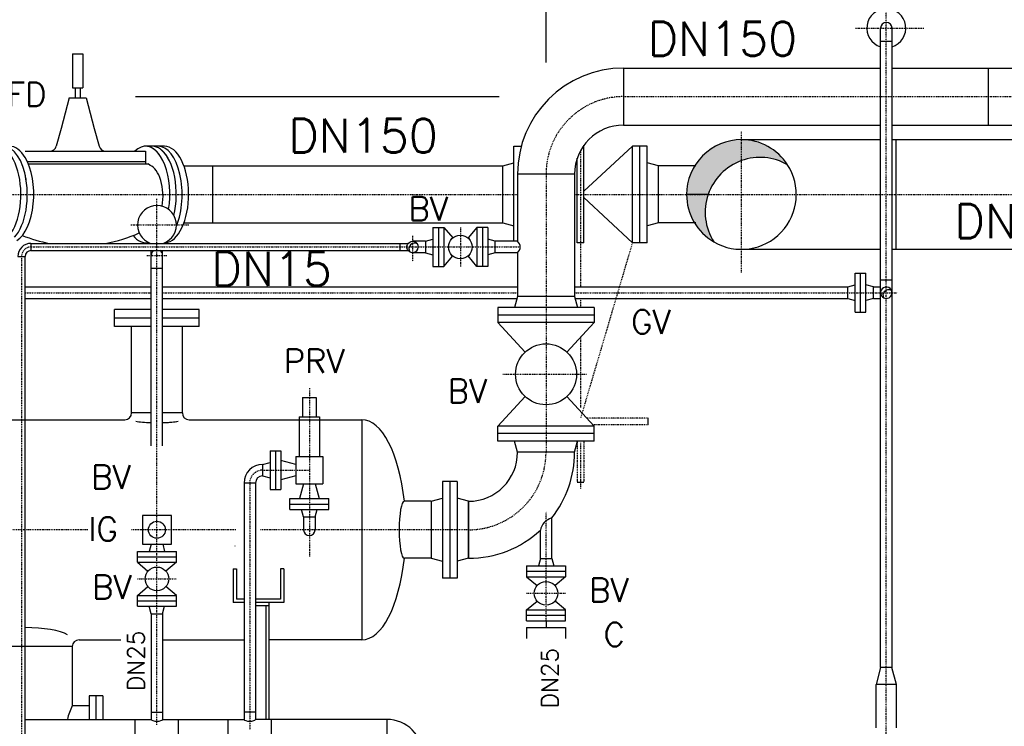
# Model space of a CAD drawing. Header units: millimetres. Extents: x -197187 to 241957296, y -45270 to 70505.
# Tile 113 of 116: x 89280 to 92188, y 10557 to 12643. Entities that reach past the tile are written whole.
import ezdxf

# ---------------------------------------------------------------- set-up
doc = ezdxf.new("R2010")
doc.units = ezdxf.units.MM
doc.header["$LTSCALE"] = 0.5
for name, pattern in [('DASHDOT', [1, 0.5, -0.25, 0, -0.25]), ('DOT', [0.25, 0, -0.25]), ('HIDDEN', [0.375, 0.25, -0.125])]:
    doc.linetypes.add(name, pattern=pattern)
for name, color, linetype in [('2', 7, 'Continuous'), ('21', 7, 'Continuous'), ('41', 7, 'Continuous'), ('42', 7, 'Continuous'), ('BEMAßUNG', 7, 'Continuous'), ('P-MU025ENTL', 7, 'Continuous'), ('P-MU025ENTLÜ', 7, 'Continuous'), ('P-MU050ENTL', 7, 'Continuous'), ('P-MU150AUSL', 7, 'Continuous'), ('P-MU300AUSL', 7, 'Continuous')]:
    doc.layers.add(name, color=color, linetype=linetype)
doc.styles.add('ROMANS', font='ROMANS', dxfattribs={"height": 0.2})

msp = doc.modelspace()

# ---------------------------------------------------------------- hatches: boundary and pattern name
at = {"layer": 'P-MU300AUSL', "linetype": 'Continuous', "ltscale": 10}
h = msp.add_hatch(color=256, dxfattribs=at)
h.paths.add_polyline_path([(91411.77990644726, 12226.78460488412), (91411.77990644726, 12288.84784407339, 0.1989123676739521), (91297.26396274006, 12241.41378715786), (91350.95498551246, 12187.72276438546, -0.1130146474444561)])
h.paths.add_polyline_path([(91350.95498551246, 12187.72276438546), (91297.26396274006, 12241.41378715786, 0.1989123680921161), (91249.82990582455, 12126.89784319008), (91313.46030618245, 12126.89784319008, -0.1116765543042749)])
msp.add_hatch(color=256, dxfattribs=at).paths.add_polyline_path([(91411.77990644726, 12288.84784276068), (91411.77990644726, 12226.78460488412, -0.2215302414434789), (91548.01759188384, 12214.45979446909, 0.2552246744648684)])
h = msp.add_hatch(color=256, dxfattribs=at)
edge = h.paths.add_edge_path()
edge.add_arc((91466.67260644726, 12074.42124319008), 161.9499999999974, 161.093203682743, 212.7294472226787)
edge.add_arc((91411.77990626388, 12126.89784363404), 161.9500004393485, 180.0000001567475, 239.8487386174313, ccw=False)
edge.add_line((91249.82990582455, 12126.89784290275), (91313.46030618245, 12126.89784319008))

# ---------------------------------------------------------------- linework, layer by layer
at = {"linetype": 'Continuous', "ltscale": 10}
msp.add_line((91313.46030618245, 12126.89784319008), (91249.82990582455, 12126.89784290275), dxfattribs=at)
for centre, radius, start, end in [((91411.77990626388, 12126.89784363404), 161.9500004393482, 89.99999993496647, 180.0000001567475), ((91466.67260644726, 12074.42124319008), 161.9499999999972, 109.8128203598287, 161.093203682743), ((91411.77990626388, 12126.89784363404), 161.9500004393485, 180.0000001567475, 239.8487386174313), ((91466.67260644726, 12074.42124319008), 161.9499999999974, 161.093203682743, 212.7294472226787)]:
    msp.add_arc(centre, radius, start, end, dxfattribs=at)
at = {"layer": '2', "linetype": 'Continuous', "ltscale": 10}
msp.add_line((89622.86180644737, 12415.89784319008), (90696.50370944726, 12415.89784319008), dxfattribs=at)
at = {"layer": '21', "linetype": 'Continuous', "ltscale": 10}
for p, q in [((89313.77990644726, 11982.54784319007), (89313.77990644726, 11961.24784319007)), ((89275.12990644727, 11943.89784319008), (89296.42990644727, 11943.89784319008)), ((91809.24100644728, 10552.47584319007), (91809.24100644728, 10680.47584319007)), ((91869.54100644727, 10552.47584319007), (91869.54100644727, 10680.47584319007))]:
    msp.add_line(p, q, dxfattribs=at)
at = {"layer": '21', "linetype": 'DASHDOT', "ltscale": 10}
msp.add_line((89285.77990644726, 11943.89784319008), (89285.77990644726, 10112.37314319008), dxfattribs=at)
at = {"layer": '21', "linetype": 'Continuous', "ltscale": 10}
msp.add_lwpolyline([(90432.69930739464, 11957.11182212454, -1.272591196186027), (90454.75180549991, 11981.31636425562, 0.7857983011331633), (90432.69930773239, 11957.11182174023)], format="xyb", dxfattribs=at)
for centre, radius, start, end in [((89313.77990644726, 11943.89784319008), 38.65, 90, 180), ((90440.77990644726, 11971.89784319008), 16.85, 241.3432805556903, 33.98409166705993), ((89313.77990644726, 11943.89784319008), 17.35, 90, 180)]:
    msp.add_arc(centre, radius, start, end, dxfattribs=at)
at = {"layer": '21', "linetype": 'DASHDOT', "ltscale": 10}
msp.add_arc((89313.77990644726, 11943.89784319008), 28, 90, 180, dxfattribs=at)
at = {"layer": '41', "linetype": 'Continuous', "ltscale": 10}
for p, q in [((91868.77990644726, 11964.94784319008), (91868.77990644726, 12288.84784319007)), ((90500.77990644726, 12029.39784319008), (90500.77990644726, 11914.39784319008)), ((90500.77990644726, 12029.39784319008), (90532.77990644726, 12029.39784319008)), ((90516.77990644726, 12029.39784319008), (90516.77990644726, 11914.39784319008)), ((90532.77990644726, 12029.39784319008), (90532.77990644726, 11914.39784319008)), ((90532.77990644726, 12029.39784319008), (90559.07860644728, 11998.53714319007)), ((90630.77990644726, 12029.39784319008), (90604.48120644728, 11998.53714319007)), ((90662.77990644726, 12029.39784319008), (90630.77990644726, 12029.39784319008)), ((90630.77990644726, 12029.39784319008), (90630.77990644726, 11914.39784319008)), ((90646.77990644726, 12029.39784319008), (90646.77990644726, 11914.39784319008)), ((90662.77990644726, 12029.39784319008), (90662.77990644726, 11914.39784319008)), ((89313.77990644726, 11982.54784319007), (90427.72230644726, 11982.54784319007)), ((89652.16890644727, 11984.40074319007), (89662.32260644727, 11984.40024319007)), ((90402.77990644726, 11982.54784319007), (90402.77990644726, 11961.24784319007)), ((90478.77990644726, 11988.74784319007), (90440.77990644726, 11988.74784319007)), ((90478.77990644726, 11988.74784319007), (90500.77990644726, 11994.64274319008)), ((90478.77990644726, 11988.74784319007), (90478.77990644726, 11955.04784319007)), ((90684.77990644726, 11988.74784319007), (90662.77990644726, 11994.64274319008)), ((90684.77990644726, 11955.04784319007), (90684.77990644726, 11988.74784319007)), ((90750.62990644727, 11988.74784319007), (90684.77990644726, 11988.74784319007)), ((89313.77990644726, 11961.24784319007), (90427.72230644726, 11961.24784319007)), ((90478.77990644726, 11955.04784319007), (90440.77990644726, 11955.04784319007)), ((90478.77990644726, 11955.04784319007), (90500.77990644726, 11949.15294319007)), ((90684.77990644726, 11955.04784319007), (90662.77990644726, 11949.15304319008)), ((90750.62990644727, 11955.04784319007), (90684.77990644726, 11955.04784319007)), ((89296.42990644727, 10186.89784319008), (89296.42990644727, 11943.89784319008)), ((90532.77990644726, 11914.39784319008), (90559.07860644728, 11945.25854319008)), ((90630.77990644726, 11914.39784319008), (90604.48120644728, 11945.25854319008)), ((90500.77990644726, 11914.39784319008), (90532.77990644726, 11914.39784319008)), ((90662.77990644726, 11914.39784319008), (90630.77990644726, 11914.39784319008)), ((89910.77990644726, 11021.89784319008), (89910.77990644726, 10921.89784319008)), ((89910.77990644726, 11021.89784319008), (89920.77990644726, 11021.89784319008)), ((89920.77990644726, 11021.89784319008), (89920.77990644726, 10931.89784319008)), ((90060.77990644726, 11021.89784319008), (90050.77990644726, 11021.89784319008)), ((90050.77990644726, 11021.89784319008), (90050.77990644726, 10931.89784319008)), ((90060.77990644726, 11021.89784319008), (90060.77990644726, 10921.89784319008)), ((89942.92990644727, 10921.89784319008), (89910.77990644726, 10921.89784319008)), ((89942.92990644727, 10931.89784319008), (89920.77990644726, 10931.89784319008)), ((90050.77990644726, 10931.89784319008), (89976.62990644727, 10931.89784319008)), ((90060.77990644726, 10921.89784319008), (89976.62990644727, 10921.89784319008)), ((90015.77990644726, 10911.89784319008), (89976.62990644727, 10911.89784319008)), ((90015.77990644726, 10921.89784319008), (90015.77990644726, 10577.04784319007)), ((91822.54100644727, 10730.47584319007), (91809.24100644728, 10680.47584319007)), ((91856.24100644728, 10730.47584319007), (91822.54100644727, 10730.47584319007)), ((91869.54100644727, 10680.47584319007), (91856.24100644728, 10730.47584319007)), ((91869.54100644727, 10680.47584319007), (91809.24100644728, 10680.47584319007))]:
    msp.add_line(p, q, dxfattribs=at)
at = {"layer": '41', "linetype": 'DASHDOT', "ltscale": 10}
for p, q in [((90581.77990644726, 12029.39784319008), (90581.77990644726, 11914.39784319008)), ((90440.77990644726, 12004.75804319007), (90440.77990644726, 11928.27274319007)), ((89313.77990644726, 11971.89784319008), (90758.41060644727, 11971.89784319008)), ((90936.77990644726, 11820.04784319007), (90936.77990644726, 11792.89784319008)), ((89481.54490644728, 11136.89784319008), (88785.77990644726, 11136.89784319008)), ((89918.84820644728, 11136.89784319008), (89610.06540644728, 11136.89784319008))]:
    msp.add_line(p, q, dxfattribs=at)
at = {"layer": '41', "linetype": 'HIDDEN', "ltscale": 10}
msp.add_line((90007.77990644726, 10911.89784319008), (90007.77990644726, 10577.04784319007), dxfattribs=at)
at = {"layer": '41', "linetype": 'Continuous', "ltscale": 10}
msp.add_circle((90581.77990644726, 11971.89784319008), 35, dxfattribs=at)
for centre, major_axis, ratio, start_param, end_param in [((89685.77990644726, 11461.89784319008), (-75, 9.18454765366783e-15), 0.1169626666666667, 1.792236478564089, 1.902392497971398), ((89685.77990644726, 10577.04784319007), (16.85, 0), 0.3055192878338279, 3.141592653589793, 6.283185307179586), ((89959.77990644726, 10577.04784319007), (-16.85, 2.063461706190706e-15), 0.3055192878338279, 0, 3.141592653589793)]:
    msp.add_ellipse(centre, major_axis=major_axis, ratio=ratio, start_param=start_param, end_param=end_param, dxfattribs=at)
at = {"layer": 'BEMAßUNG', "linetype": 'Continuous', "ltscale": 10}
msp.add_line((90834.77990644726, 12516.89784319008), (90834.77990644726, 12878.14784319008), dxfattribs=at)
at = {"layer": 'P-MU025ENTL', "linetype": 'DASHDOT', "ltscale": 10}
for p, q in [((90135.77990644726, 11555.30974319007), (90135.77990644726, 11461.89784319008)), ((90135.77990644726, 11555.30974319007), (90135.77990644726, 11057.15804319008)), ((89997.77990644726, 11312.89784319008), (90135.77990644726, 11312.89784319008)), ((89959.77990644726, 11274.89784319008), (89959.77990644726, 10546.89784319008)), ((90834.77990644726, 10868.30494319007), (90834.77990644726, 11189.78884319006)), ((90777.27990644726, 10949.30494319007), (90892.27990644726, 10949.30494319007))]:
    msp.add_line(p, q, dxfattribs=at)
at = {"layer": 'P-MU025ENTL', "linetype": 'Continuous', "ltscale": 10}
for p, q in [((90115.77990644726, 11527.89784319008), (90155.77990644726, 11527.89784319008)), ((90115.77990644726, 11527.89784319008), (90115.77990644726, 11469.89784319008)), ((90115.77990644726, 11527.89784319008), (90155.77990644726, 11527.89784319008)), ((90115.77990644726, 11527.89784319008), (90115.77990644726, 11469.89784319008)), ((90155.77990644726, 11527.89784319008), (90155.77990644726, 11469.89784319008)), ((90155.77990644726, 11527.89784319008), (90155.77990644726, 11469.89784319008)), ((90105.77990644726, 11469.89784319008), (90165.77990644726, 11469.89784319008)), ((90105.77990644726, 11469.89784319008), (90105.77990644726, 11461.89784319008)), ((90105.77990644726, 11469.89784319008), (90165.77990644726, 11469.89784319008)), ((90105.77990644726, 11469.89784319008), (90105.77990644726, 11352.89784319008)), ((90165.77990644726, 11469.89784319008), (90165.77990644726, 11461.89784319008)), ((90165.77990644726, 11469.89784319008), (90165.77990644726, 11352.89784319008)), ((90019.77990644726, 11370.39784319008), (90019.77990644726, 11255.39784319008)), ((90019.77990644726, 11370.39784319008), (90051.77990644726, 11370.39784319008)), ((90035.77990644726, 11370.39784319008), (90035.77990644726, 11255.39784319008)), ((90051.77990644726, 11370.39784319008), (90051.77990644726, 11255.39784319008)), ((90095.77990644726, 11329.74784319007), (90051.77990644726, 11341.53764319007)), ((90095.77990644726, 11352.89784319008), (90175.77990644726, 11352.89784319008)), ((90095.77990644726, 11352.89784319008), (90095.77990644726, 11272.89784319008)), ((90175.77990644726, 11352.89784319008), (90175.77990644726, 11272.89784319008)), ((89997.77990644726, 11329.74784319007), (90019.77990644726, 11335.64274319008)), ((89997.77990644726, 11329.74784319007), (89997.77990644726, 11296.04784319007)), ((89997.77990644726, 11296.04784319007), (90019.77990644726, 11290.15294319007)), ((90095.77990644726, 11296.04784319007), (90051.77990644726, 11284.25804319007)), ((89976.62990644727, 11274.89784319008), (89942.92990644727, 11274.89784319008)), ((89942.92990644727, 11274.89784319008), (89942.92990644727, 10577.04784319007)), ((89976.62990644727, 11274.89784319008), (89976.62990644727, 10577.04784319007)), ((90019.77990644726, 11255.39784319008), (90051.77990644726, 11255.39784319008)), ((90095.77990644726, 11272.89784319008), (90175.77990644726, 11272.89784319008)), ((90118.92990644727, 11272.89784319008), (90107.14010644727, 11228.89784319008)), ((90152.62990644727, 11272.89784319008), (90164.41970644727, 11228.89784319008)), ((90078.27990644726, 11196.89784319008), (90078.27990644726, 11228.89784319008)), ((90078.27990644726, 11228.89784319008), (90193.27990644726, 11228.89784319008)), ((90193.27990644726, 11196.89784319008), (90193.27990644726, 11228.89784319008)), ((90078.27990644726, 11212.89784319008), (90193.27990644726, 11212.89784319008)), ((90078.27990644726, 11196.89784319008), (90193.27990644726, 11196.89784319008)), ((90118.92990644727, 11174.89784319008), (90113.03500644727, 11196.89784319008)), ((90152.62990644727, 11174.89784319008), (90158.52480644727, 11196.89784319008)), ((90118.92990644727, 11174.89784319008), (90152.62990644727, 11174.89784319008)), ((90118.92990644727, 11174.89784319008), (90118.92990644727, 11136.89784319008)), ((90152.62990644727, 11174.89784319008), (90152.62990644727, 11136.89784319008)), ((90851.62990644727, 11052.30494319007), (90851.62990644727, 11171.93724319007)), ((90817.92990644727, 11052.30494319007), (90817.92990644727, 11135.56044319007)), ((90817.92990644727, 11052.30494319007), (90812.03500644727, 11030.30494319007)), ((90817.92990644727, 11052.30494319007), (90851.62990644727, 11052.30494319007)), ((90851.62990644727, 11052.30494319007), (90857.52480644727, 11030.30494319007)), ((90777.27990644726, 11030.30494319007), (90892.27990644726, 11030.30494319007)), ((90777.27990644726, 11030.30494319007), (90777.27990644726, 10998.30494319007)), ((90892.27990644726, 11030.30494319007), (90892.27990644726, 10998.30494319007)), ((90777.27990644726, 11014.30494319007), (90892.27990644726, 11014.30494319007)), ((90777.27990644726, 10998.30494319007), (90892.27990644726, 10998.30494319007)), ((90777.27990644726, 10998.30494319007), (90808.14060644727, 10972.00624319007)), ((90892.27990644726, 10998.30494319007), (90861.41920644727, 10972.00624319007)), ((90777.27990644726, 10900.30494319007), (90808.14060644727, 10926.60364319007)), ((90892.27990644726, 10900.30494319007), (90861.41920644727, 10926.60364319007)), ((89668.92990644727, 10888.89784319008), (89702.62990644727, 10888.89784319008)), ((89668.92990644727, 10888.89784319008), (89668.92990644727, 10577.04784319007)), ((89702.62990644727, 10888.89784319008), (89702.62990644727, 10577.04784319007)), ((90777.27990644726, 10868.30494319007), (90777.27990644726, 10900.30494319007)), ((90777.27990644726, 10900.30494319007), (90892.27990644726, 10900.30494319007)), ((90777.27990644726, 10884.30494319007), (90892.27990644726, 10884.30494319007)), ((90892.27990644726, 10868.30494319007), (90892.27990644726, 10900.30494319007)), ((90777.27990644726, 10868.30494319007), (90892.27990644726, 10868.30494319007)), ((90777.27990644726, 10848.30494319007), (90892.27990644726, 10848.30494319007)), ((90777.27990644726, 10848.30494319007), (90777.27990644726, 10816.30494319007)), ((90834.77990644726, 10868.30494319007), (90834.77990644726, 10848.30494319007)), ((90892.27990644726, 10848.30494319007), (90892.27990644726, 10816.30494319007)), ((89668.92990644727, 10597.89784319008), (89702.62990644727, 10597.89784319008)), ((89976.62990644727, 10597.89784319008), (89942.92990644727, 10597.89784319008))]:
    msp.add_line(p, q, dxfattribs=at)
msp.add_circle((90834.77990644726, 10949.30494319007), 34.99999999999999, dxfattribs=at)
for centre, radius, start, end in [((89997.77990644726, 11274.89784319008), 54.85, 90, 180), ((89997.77990644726, 11274.89784319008), 21.15, 90, 180), ((90135.77990644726, 11136.89784319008), 16.85, 180, 0)]:
    msp.add_arc(centre, radius, start, end, dxfattribs=at)
at = {"layer": 'P-MU025ENTL', "linetype": 'DASHDOT', "ltscale": 10}
msp.add_arc((89997.77990644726, 11274.89784319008), 38, 90, 180, dxfattribs=at)
at = {"layer": 'P-MU025ENTLÜ', "linetype": 'DASHDOT', "ltscale": 10}
for p, q in [((91839.56840644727, 9936.348343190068), (91839.56840644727, 12731.81334319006)), ((91749.08680644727, 12618.04784319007), (91950.69710644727, 12618.04784319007)), ((89685.77990644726, 10560.80784319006), (89685.77990644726, 12113.97404319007)), ((89609.08590644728, 12036.89784319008), (89780.39150644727, 12036.89784319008)), ((89656.13030644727, 11946.89784319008), (89715.97130644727, 11946.89784319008)), ((89296.42990644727, 11836.89784319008), (89668.92990644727, 11836.89784319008)), ((89702.62990644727, 11836.89784319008), (90750.62990644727, 11836.89784319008)), ((90918.92990644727, 11836.89784319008), (91871.36720644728, 11836.89784319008)), ((89628.27990644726, 10991.89784319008), (89743.27990644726, 10991.89784319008))]:
    msp.add_line(p, q, dxfattribs=at)
at = {"layer": 'P-MU025ENTLÜ', "linetype": 'Continuous', "ltscale": 10}
for p, q in [((91822.71840644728, 10730.47584319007), (91822.71840644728, 12618.04784319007)), ((91856.41840644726, 10730.47584319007), (91856.41840644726, 12618.04784319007)), ((91822.71840644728, 12580.04784319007), (91856.41840644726, 12580.04784319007)), ((89668.92990644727, 11384.89784319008), (89668.92990644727, 11961.24784319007)), ((89702.62990644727, 11384.89784319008), (89702.62990644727, 11961.24784319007)), ((89668.92990644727, 11908.89784319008), (89702.62990644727, 11908.89784319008)), ((91747.56840644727, 11779.39784319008), (91747.56840644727, 11894.39784319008)), ((91747.56840644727, 11894.39784319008), (91779.56840644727, 11894.39784319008)), ((91763.56840644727, 11779.39784319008), (91763.56840644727, 11894.39784319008)), ((91779.56840644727, 11779.39784319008), (91779.56840644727, 11894.39784319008)), ((91822.71840644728, 11874.89784319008), (91856.41840644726, 11874.89784319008)), ((89296.42990644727, 11853.74784319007), (89668.92990644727, 11853.74784319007)), ((89702.62990644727, 11853.74784319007), (90750.62990644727, 11853.74784319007)), ((90918.92990644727, 11853.74784319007), (91725.56840644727, 11853.74784319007)), ((91725.56840644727, 11853.74784319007), (91747.56840644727, 11859.64274319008)), ((91725.56840644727, 11820.04784319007), (91725.56840644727, 11853.74784319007)), ((91801.56840644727, 11853.74784319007), (91779.56840644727, 11859.64274319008)), ((91801.56840644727, 11820.04784319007), (91801.56840644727, 11853.74784319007)), ((91801.56840644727, 11820.04784319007), (91801.56840644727, 11853.74784319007)), ((91801.56840644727, 11853.74784319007), (91822.71840644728, 11853.74784319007)), ((89296.42990644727, 11820.04784319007), (89668.92990644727, 11820.04784319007)), ((89702.62990644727, 11820.04784319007), (90749.06240644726, 11820.04784319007)), ((90920.49740644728, 11820.04784319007), (91725.56840644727, 11820.04784319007)), ((91725.56840644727, 11820.04784319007), (91747.56840644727, 11814.15304319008)), ((91801.56840644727, 11820.04784319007), (91779.56840644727, 11814.15294319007)), ((91801.56840644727, 11820.04784319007), (91822.71840644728, 11820.04784319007)), ((91747.56840644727, 11779.39784319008), (91779.56840644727, 11779.39784319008)), ((89668.79590644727, 11094.39784319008), (89663.03500644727, 11072.89784319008)), ((89702.76390644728, 11094.39784319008), (89708.52480644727, 11072.89784319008)), ((89628.27990644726, 11040.89784319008), (89628.27990644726, 11072.89784319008)), ((89628.27990644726, 11072.89784319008), (89743.27990644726, 11072.89784319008)), ((89628.27990644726, 11056.89784319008), (89743.27990644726, 11056.89784319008)), ((89743.27990644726, 11040.89784319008), (89743.27990644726, 11072.89784319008)), ((89628.27990644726, 11040.89784319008), (89743.27990644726, 11040.89784319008)), ((89628.27990644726, 11040.89784319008), (89659.14060644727, 11014.59914319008)), ((89743.27990644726, 11040.89784319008), (89712.41920644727, 11014.59914319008)), ((89628.27990644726, 10942.89784319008), (89659.14060644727, 10969.19654319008)), ((89743.27990644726, 10942.89784319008), (89712.41920644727, 10969.19654319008)), ((89628.27990644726, 10910.89784319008), (89628.27990644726, 10942.89784319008)), ((89628.27990644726, 10942.89784319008), (89743.27990644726, 10942.89784319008)), ((89743.27990644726, 10910.89784319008), (89743.27990644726, 10942.89784319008)), ((89628.27990644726, 10926.89784319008), (89743.27990644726, 10926.89784319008)), ((89628.27990644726, 10910.89784319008), (89743.27990644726, 10910.89784319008)), ((89668.92990644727, 10888.89784319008), (89663.03500644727, 10910.89784319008)), ((89702.62990644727, 10888.89784319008), (89708.52480644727, 10910.89784319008))]:
    msp.add_line(p, q, dxfattribs=at)
msp.add_lwpolyline([(91854.45999951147, 11844.78219199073, 1.395850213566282), (91832.56111338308, 11821.57399438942, -0.7164092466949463), (91854.45999935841, 11844.78219212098)], format="xyb", dxfattribs=at)
msp.add_lwpolyline([(89728.27990644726, 11094.39784319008), (89728.27990644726, 11179.39784319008), (89643.27990644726, 11179.39784319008), (89643.27990644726, 11094.39784319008)], close=True, dxfattribs=at)
for centre, radius in [((89685.77990644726, 11136.89784319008), 25), ((89685.77990644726, 10991.89784319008), 34.99999999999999)]:
    msp.add_circle(centre, radius, dxfattribs=at)
for centre, radius, start, end in [((91839.56840644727, 12618.04784319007), 57.5, 287.0402527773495, 252.9597472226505), ((91839.56840644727, 12618.04784319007), 16.85, 0, 180), ((89685.77990644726, 12036.89784319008), 57.5, 289.0529333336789, 250.9470666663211), ((89685.77990644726, 11946.89784319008), 16.85, 121.6103749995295, 180), ((89685.77990644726, 11946.89784319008), 16.85, 0, 58.38962500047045), ((91839.56840644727, 11836.89784319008), 16.85, 245.4263194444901, 27.89896666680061)]:
    msp.add_arc(centre, radius, start, end, dxfattribs=at)
at = {"layer": 'P-MU050ENTL', "linetype": 'Continuous', "ltscale": 10}
for p, q in [((89296.42990644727, 10577.04784319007), (89668.92990644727, 10577.04784319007)), ((89621.77990644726, 10516.74784319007), (89621.77990644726, 10577.04784319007)), ((89702.62990644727, 10577.04784319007), (89942.92990644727, 10577.04784319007)), ((89749.77990644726, 10516.74784319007), (89749.77990644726, 10577.04784319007)), ((89895.77990644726, 10516.74784319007), (89895.77990644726, 10577.04784319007)), ((90364.77990644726, 10577.04784319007), (89976.62990644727, 10577.04784319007)), ((90023.77990644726, 10516.74784319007), (90023.77990644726, 10577.04784319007)), ((90364.77990644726, 10577.04784319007), (90364.77990644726, 10516.74784319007))]:
    msp.add_line(p, q, dxfattribs=at)
msp.add_arc((90364.77990644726, 10470.89784319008), 106.15, 0, 90, dxfattribs=at)
at = {"layer": 'P-MU150AUSL', "linetype": 'Continuous', "ltscale": 10}
for p, q in [((89436.70150644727, 12541.89784319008), (89466.70150644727, 12541.89784319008)), ((89436.70150644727, 12541.89784319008), (89436.70150644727, 12441.89784319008)), ((89466.70150644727, 12541.89784319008), (89466.70150644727, 12441.89784319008)), ((91063.77990644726, 12500.04784319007), (91063.77990644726, 12331.74784319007)), ((91063.77990644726, 12500.04784319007), (91822.71840644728, 12500.04784319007)), ((91856.41840644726, 12500.04784319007), (92699.62090644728, 12500.04784319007)), ((92140.44370644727, 12500.04784319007), (92140.44370644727, 12331.74784319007)), ((89436.70150644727, 12441.89784319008), (89466.70150644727, 12441.89784319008)), ((89444.20150644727, 12441.89784319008), (89444.20150644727, 12411.89784319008)), ((89459.20150644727, 12441.89784319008), (89459.20150644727, 12411.89784319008)), ((89426.70130644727, 12411.89784319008), (89402.53240644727, 12321.69784319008)), ((89426.70150644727, 12411.89784319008), (89476.70150644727, 12411.89784319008)), ((89476.70170644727, 12411.89784319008), (89500.87060644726, 12321.69784319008)), ((91063.77990644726, 12331.74784319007), (91822.71840644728, 12331.74784319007)), ((91856.41840644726, 12331.74784319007), (92673.14540644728, 12331.74784319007)), ((89402.53240644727, 12321.69784319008), (89388.47150644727, 12269.22144319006)), ((89500.87060644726, 12321.69784319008), (89514.93150644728, 12269.22144319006)), ((90946.77990644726, 11984.39784319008), (90946.77990644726, 12272.29414319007)), ((89296.42990644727, 12254.39784319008), (89651.70150644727, 12254.39784319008)), ((89651.70150644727, 12254.39784319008), (89651.70150644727, 12216.89784319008)), ((89708.04530644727, 12269.39784319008), (89652.61960644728, 12269.39784319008)), ((90739.77990644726, 11988.74784319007), (90739.77990644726, 12269.39784319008)), ((90739.77990644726, 12269.39784319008), (90761.69270644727, 12269.39784319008)), ((91089.77990644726, 12269.39784319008), (90946.77990644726, 12136.21164319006)), ((91089.77990644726, 11984.39784319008), (91089.77990644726, 12269.39784319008)), ((91133.77990644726, 12269.39784319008), (91089.77990644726, 12269.39784319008)), ((91111.77990644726, 11984.39784319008), (91111.77990644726, 12269.39784319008)), ((91133.77990644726, 11984.39784319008), (91133.77990644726, 12269.39784319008)), ((89302.74530644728, 12224.39784319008), (89651.70150644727, 12224.39784319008)), ((89306.02470644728, 12216.89784319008), (89659.50180644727, 12216.89784319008)), ((89665.72960644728, 12212.55604319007), (89659.50180644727, 12216.89784319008)), ((90706.77990644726, 12211.04784319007), (90739.77990644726, 12219.89014319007)), ((90926.77990644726, 11984.39784319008), (90926.77990644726, 12233.93534319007)), ((91166.77990644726, 12211.04784319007), (91133.77990644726, 12219.89014319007)), ((89765.54530644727, 12211.04784319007), (90706.77990644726, 12211.04784319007)), ((89851.12390644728, 12042.74784319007), (89851.12390644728, 12211.04784319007)), ((90706.77990644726, 12042.74784319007), (90706.77990644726, 12211.04784319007)), ((90918.92990644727, 12186.89784319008), (90750.62990644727, 12186.89784319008)), ((90750.62990644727, 12186.89784319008), (90750.62990644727, 11988.74784319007)), ((90918.92990644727, 12186.89784319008), (90918.92990644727, 11825.89784319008)), ((91166.77990644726, 12042.74784319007), (91166.77990644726, 12211.04784319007)), ((91277.05482202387, 12211.04784319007), (91166.77990644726, 12211.04784319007)), ((91089.77990644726, 11984.39784319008), (90946.77990644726, 12117.58414319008)), ((89765.54530644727, 12042.74784319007), (90706.77990644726, 12042.74784319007)), ((90706.77990644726, 12042.74784319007), (90739.77990644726, 12033.90554319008)), ((91166.77990644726, 12042.74784319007), (91133.77990644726, 12033.90554319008)), ((91277.05482202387, 12042.74784319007), (91166.77990644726, 12042.74784319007)), ((90946.77990644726, 11984.39784319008), (90926.77990644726, 11984.39784319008)), ((91133.77990644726, 11984.39784319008), (91089.77990644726, 11984.39784319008)), ((90750.62990644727, 11955.04784319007), (90750.62990644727, 11825.89784319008)), ((90750.62990644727, 11825.89784319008), (90741.78760644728, 11792.89784319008)), ((90918.92990644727, 11825.89784319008), (90750.62990644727, 11825.89784319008)), ((90918.92990644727, 11825.89784319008), (90927.77220644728, 11792.89784319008)), ((89560.77990644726, 11736.89784319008), (89560.77990644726, 11786.89784319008)), ((89668.92990644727, 11786.89784319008), (89560.77990644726, 11786.89784319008)), ((89810.77990644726, 11786.89784319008), (89702.62990644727, 11786.89784319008)), ((89810.77990644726, 11786.89784319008), (89702.62990644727, 11786.89784319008)), ((89810.77990644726, 11736.89784319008), (89810.77990644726, 11786.89784319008)), ((89810.77990644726, 11736.89784319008), (89810.77990644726, 11786.89784319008)), ((90977.27990644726, 11792.89784319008), (90692.27990644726, 11792.89784319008)), ((90692.27990644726, 11792.89784319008), (90692.27990644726, 11748.89784319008)), ((90977.27990644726, 11792.89784319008), (90977.27990644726, 11748.89784319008)), ((89668.92990644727, 11761.89784319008), (89560.77990644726, 11761.89784319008)), ((89810.77990644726, 11761.89784319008), (89702.62990644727, 11761.89784319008)), ((89810.77990644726, 11761.89784319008), (89702.62990644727, 11761.89784319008)), ((90977.27990644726, 11770.89784319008), (90692.27990644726, 11770.89784319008)), ((90977.27990644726, 11748.89784319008), (90692.27990644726, 11748.89784319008)), ((90692.27990644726, 11748.89784319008), (90773.44030644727, 11661.75714319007)), ((90977.28010644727, 11748.89784319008), (90896.11950644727, 11661.75714319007)), ((89668.92990644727, 11736.89784319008), (89560.77990644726, 11736.89784319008)), ((89610.77990644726, 11481.89784319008), (89610.77990644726, 11736.89784319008)), ((89810.77990644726, 11736.89784319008), (89702.62990644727, 11736.89784319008)), ((89810.77990644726, 11736.89784319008), (89702.62990644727, 11736.89784319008)), ((89760.77990644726, 11481.89784319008), (89760.77990644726, 11736.89784319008)), ((89760.77990644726, 11481.89784319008), (89760.77990644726, 11736.89784319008)), ((90692.27990644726, 11442.89784319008), (90773.44030644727, 11530.03844319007)), ((90977.27980644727, 11442.89774319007), (90896.11950644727, 11530.03834319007)), ((89088.77220644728, 11461.89784319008), (89590.77990644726, 11461.89784319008)), ((89668.92990644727, 11481.89784319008), (89610.77990644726, 11481.89784319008)), ((89760.77990644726, 11481.89784319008), (89702.62990644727, 11481.89784319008)), ((89760.77990644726, 11481.89784319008), (89702.62990644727, 11481.89784319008)), ((89780.77990644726, 11461.89784319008), (90290.77990644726, 11461.89784319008)), ((90290.77990644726, 11461.89784319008), (90290.77990644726, 10811.89784319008)), ((91136.77990644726, 11446.89784319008), (91136.77990644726, 11466.89784319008)), ((90977.27990644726, 11442.89784319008), (90692.27990644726, 11442.89784319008)), ((90692.27990644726, 11398.89784319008), (90692.27990644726, 11442.89784319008)), ((90977.27990644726, 11398.89784319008), (90977.27990644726, 11442.89784319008)), ((90977.27990644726, 11420.89784319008), (90692.27990644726, 11420.89784319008)), ((90977.27990644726, 11398.89784319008), (90692.27990644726, 11398.89784319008)), ((90750.62990644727, 11365.89784319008), (90741.78760644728, 11398.89784319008)), ((90918.92990644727, 11365.89784319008), (90927.77220644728, 11398.89784319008)), ((90918.92990644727, 11365.89784319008), (90750.62990644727, 11365.89784319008)), ((90528.77990644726, 11279.39784319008), (90528.77990644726, 10994.39784319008)), ((90572.77990644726, 11279.39784319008), (90528.77990644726, 11279.39784319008)), ((90550.77990644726, 11279.39784319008), (90550.77990644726, 10994.39784319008)), ((90572.77990644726, 11279.39784319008), (90572.77990644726, 10994.39784319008)), ((90946.77990644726, 11276.89784319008), (90926.77990644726, 11276.89784319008)), ((90495.77990644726, 11221.04784319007), (90528.77990644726, 11229.89014319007)), ((90605.77990644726, 11221.04784319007), (90572.77990644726, 11229.89014319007)), ((90495.77990644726, 11221.04784319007), (90416.34660644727, 11221.04784319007)), ((90495.77990644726, 11221.04784319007), (90495.77990644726, 11052.74784319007)), ((90605.77990644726, 11052.74784319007), (90605.77990644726, 11221.04784319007)), ((90605.77990644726, 11221.04784319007), (90605.77990644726, 11052.74784319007)), ((90495.77990644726, 11052.74784319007), (90416.34660644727, 11052.74784319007)), ((90495.77990644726, 11052.74784319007), (90528.77990644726, 11043.90554319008)), ((90605.77990644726, 11052.74784319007), (90572.77990644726, 11043.90554319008)), ((90572.77990644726, 10994.39784319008), (90528.77990644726, 10994.39784319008)), ((89435.77990644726, 10791.89784319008), (89135.77990644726, 10791.89784319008)), ((89435.77990644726, 10791.89784319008), (89435.77990644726, 10616.89784319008)), ((89455.77990644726, 10811.89784319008), (89579.14300644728, 10811.89784319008)), ((89702.62990644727, 10811.89784319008), (89942.92990644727, 10811.89784319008)), ((90290.77990644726, 10811.89784319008), (90015.77990644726, 10811.89784319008)), ((89525.77990644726, 10646.29784319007), (89485.77990644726, 10646.29784319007)), ((89485.77990644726, 10646.29784319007), (89485.77990644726, 10577.04784319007)), ((89505.77990644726, 10646.29784319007), (89505.77990644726, 10577.04784319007)), ((89525.77990644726, 10646.29784319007), (89525.77990644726, 10577.04784319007)), ((89485.77990644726, 10616.89784319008), (89435.77990644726, 10616.89784319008))]:
    msp.add_line(p, q, dxfattribs=at)
at = {"layer": 'P-MU150AUSL', "linetype": 'DASHDOT', "ltscale": 10}
for p, q in [((91063.77990644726, 12415.89784319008), (92613.64230644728, 12415.89784535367)), ((90936.77990644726, 12256.55784319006), (90936.77990644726, 11853.74784319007)), ((90834.77990644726, 12186.89784319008), (90834.77990644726, 11365.89784319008)), ((89184.09970644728, 12126.89784319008), (90750.62990644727, 12126.89784319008)), ((91089.77990644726, 11984.39784319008), (90936.78000644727, 11466.89784319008)), ((90936.77990644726, 11704.12904319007), (90936.77990644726, 11496.73064319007)), ((90707.06820644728, 11595.89774319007), (90954.13940644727, 11595.89774319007)), ((91136.77990644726, 11466.89784319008), (90954.92680644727, 11466.89784319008)), ((91136.77990644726, 11446.89784319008), (90973.55420644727, 11446.89784319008)), ((90926.77990644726, 11398.89784319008), (90926.77990644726, 11276.89784319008)), ((90946.77990644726, 11398.89784319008), (90946.77990644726, 11276.89784319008)), ((90936.77990644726, 11393.79964319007), (90936.77990644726, 11257.23934319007)), ((90605.77990644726, 11136.89784319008), (89990.61940644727, 11136.89784319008))]:
    msp.add_line(p, q, dxfattribs=at)
at = {"layer": 'P-MU150AUSL', "linetype": 'Continuous', "ltscale": 10}
msp.add_circle((90834.77990644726, 11595.89774319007), 89.99999999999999, dxfattribs=at)
for centre, radius, start, end in [((91063.77990644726, 12186.89784319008), 313.15, 90, 180), ((91063.77990644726, 12186.89784319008), 144.85, 90, 180), ((89369.15296078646, 12274.39784319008), 20, 270, 345.0000222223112), ((89534.25005210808, 12274.39784319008), 20, 194.9999777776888, 270), ((89451.70150644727, 12424.38815326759), 449.4903100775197, 280.5858583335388, 293.8388138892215), ((89451.70150644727, 12424.38815326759), 449.4903100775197, 248.6744555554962, 259.4141416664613), ((90736.27495075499, 11971.89784319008), 22.13565569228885, 310.42854722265, 49.57145555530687), ((89590.77990644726, 11481.89784319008), 20, 270, 0), ((89780.77990644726, 11481.89784319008), 20, 180, 270), ((89780.77990644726, 11481.89784319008), 20, 180, 270), ((90605.77990644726, 11365.89784319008), 144.85, 270, 0), ((90605.77990644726, 11365.89784319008), 313.15, 321.7287277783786, 0), ((90864.46544477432, 11126.24772594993), 47.4582240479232, 105.691624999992, 168.6834277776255), ((90605.77990644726, 11365.89784319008), 313.15, 270, 312.6463222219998), ((89455.77990644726, 10791.89784319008), 20, 90, 180), ((89568.4449706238, 10546.89784319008), 150.0000641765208, 152.1818749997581, 168.404563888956)]:
    msp.add_arc(centre, radius, start, end, dxfattribs=at)
at = {"layer": 'P-MU150AUSL', "linetype": 'DASHDOT', "ltscale": 10}
for centre, start, end in [((91063.77990644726, 12186.89784319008), 90, 180), ((90605.77990644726, 11365.89784319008), 270, 0)]:
    msp.add_arc(centre, 229, start, end, dxfattribs=at)
at = {"layer": 'P-MU150AUSL', "linetype": 'Continuous', "ltscale": 10}
for centre, major_axis, ratio, start_param, end_param in [((89212.67860644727, 12126.89784319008), (8.725320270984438e-15, 142.5), 0.499999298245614, 2.262504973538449, 6.845296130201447), ((89652.61960644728, 12126.89784319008), (8.725320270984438e-15, 142.5), 0.499999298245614, 5.675726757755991, 6.746140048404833), ((89652.61960644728, 12126.89784319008), (8.725320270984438e-15, 142.5), 0.499999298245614, 4.397945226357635, 6.349027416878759), ((89231.73120644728, 12126.89784319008), (8.725320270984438e-15, 142.5), 0.499999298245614, 5.01719711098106, 6.270541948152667), ((89250.78380644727, 12126.89784319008), (8.725320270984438e-15, 142.5), 0.499999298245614, 5.580350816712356, 6.283185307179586), ((89671.67220644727, 12126.89784319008), (8.725320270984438e-15, 142.5), 0.499999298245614, 5.563941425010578, 6.283185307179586), ((89688.99270644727, 12126.89784319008), (8.725320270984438e-15, 142.5), 0.499999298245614, 4.006769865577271, 6.283185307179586), ((89671.67220644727, 12126.89784319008), (8.725320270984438e-15, 142.5), 0.499999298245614, 4.263964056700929, 5.893565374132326), ((89708.04530644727, 12126.89784319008), (8.725320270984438e-15, 142.5), 0.499999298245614, 3.174949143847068, 6.283185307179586), ((89250.78380644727, 12126.89784319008), (8.725320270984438e-15, 142.5), 0.499999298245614, 3.445361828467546, 5.587843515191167), ((89657.16180644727, 12121.14864319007), (5.694419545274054e-15, 93), 0.4999580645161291, 4.396393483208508, 6.097856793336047), ((89231.73120644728, 12126.89784319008), (8.725320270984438e-15, 142.5), 0.499999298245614, 3.624192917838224, 5.144572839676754), ((89231.73120644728, 12126.89784319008), (8.725320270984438e-15, 142.5), 0.499999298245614, 5.032182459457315, 5.143006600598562), ((89652.61960644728, 12126.89784319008), (8.725320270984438e-15, 142.5), 0.499999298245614, 2.588080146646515, 3.254024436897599), ((89685.77990644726, 11461.89784319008), (-75, 9.18454765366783e-15), 0.1169626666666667, 0.5792222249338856, 1.344195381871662), ((89685.77990644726, 11461.89784319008), (75, 0), 0.1169626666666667, 4.938989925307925, 5.703963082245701), ((89685.77990644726, 11461.89784319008), (-75, 9.18454765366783e-15), 0.1169626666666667, 1.797397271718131, 2.449774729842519), ((90290.77990644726, 11136.89784319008), (1.989985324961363e-14, 324.9999999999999), 0.4, 4.974296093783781, 6.283185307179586), ((90416.34660644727, 11136.89784319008), (5.152531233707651e-15, 84.14999999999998), 0.1839169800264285, 0, 3.141592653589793), ((90290.77990644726, 11136.89784319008), (1.989985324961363e-14, 324.9999999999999), 0.4, 3.141592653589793, 4.450481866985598), ((89285.77990644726, 10811.89784319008), (-150, 1.836909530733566e-14), 0.2445726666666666, 3.571772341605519, 4.64132920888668)]:
    msp.add_ellipse(centre, major_axis=major_axis, ratio=ratio, start_param=start_param, end_param=end_param, dxfattribs=at)
at = {"layer": 'P-MU300AUSL', "linetype": 'DASHDOT', "ltscale": 10}
for p, q in [((91411.77990644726, 11896.69994319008), (91411.77990644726, 12314.02764319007)), ((90918.92990644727, 12126.89784319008), (92677.86830644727, 12126.89784319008))]:
    msp.add_line(p, q, dxfattribs=at)
at = {"layer": 'P-MU300AUSL', "linetype": 'Continuous', "ltscale": 10}
for p, q in [((91411.77990644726, 12288.84784407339), (91822.71840644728, 12288.84784319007)), ((91856.41840644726, 12288.84784319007), (92719.01630644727, 12288.84784319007)), ((91411.77990644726, 11964.94784319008), (91822.71840644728, 11964.94784319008)), ((91856.41840644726, 11964.94784319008), (92751.62990644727, 11964.94784319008))]:
    msp.add_line(p, q, dxfattribs=at)
for centre, radius, start, end in [((91411.77990626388, 12126.89784363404), 161.9499991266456, 32.7294473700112, 89.99999993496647), ((91411.77990626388, 12126.89784363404), 161.9500005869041, 239.8487386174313, 33.22019443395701), ((91466.67260644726, 12074.42124319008), 161.9499999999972, 59.84873888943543, 109.8128203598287)]:
    msp.add_arc(centre, radius, start, end, dxfattribs=at)

# ---------------------------------------------------------------- texts
at = {"layer": '42', "linetype": 'Continuous', "ltscale": 10, "style": 'ROMANS'}
msp.add_text('QVFD', height=70, dxfattribs=at).set_placement((89122.86920644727, 12387.30214319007))
msp.add_text('BV', height=70, rotation=360, dxfattribs=at).set_placement((90428.70530644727, 12050.11274319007))
at = {"layer": 'P-MU025ENTL', "linetype": 'Continuous', "ltscale": 10, "style": 'ROMANS'}
for s, p in [('PRV', (90060.33360644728, 11599.86084319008)), ('BV', (90961.94990644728, 10923.70204319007)), ('C', (91004.77770644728, 10792.66124319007))]:
    msp.add_text(s, height=70, dxfattribs=at).set_placement(p)
at = {"layer": 'P-MU025ENTL', "linetype": 'DOT', "ltscale": 10, "style": 'ROMANS'}
for height, rotation, p in [(0.18, 270, (89916.20570644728, 11089.49554319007)), (50, 90, (89648.92990644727, 10660.93654319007)), (50, 90, (90870.87650644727, 10609.86044319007))]:
    msp.add_text('DN25', height=height, rotation=rotation, dxfattribs=at).set_placement(p)
at = {"layer": 'P-MU025ENTLÜ', "linetype": 'Continuous', "ltscale": 10, "style": 'ROMANS'}
for s, p in [('BV', (89491.73400644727, 11258.16134319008)), ('IG', (89483.34900644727, 11104.20384319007)), ('BV', (89494.17840644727, 10933.09094319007))]:
    msp.add_text(s, height=70, dxfattribs=at).set_placement(p)
at = {"layer": 'P-MU150AUSL', "linetype": 'Continuous', "ltscale": 10, "style": 'ROMANS'}
for s, height, p in [('DN150', 100, (91134.6452052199, 12536.74884319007)), ('DN150', 100, (90073.7345350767, 12250.43627362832)), ('DN300', 100, (92040.69044703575, 11998.30573704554)), ('DN15', 100, (89846.67060782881, 11857.34207292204)), ('GV', 70, (91086.14990644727, 11715.84034319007)), ('BV', 70, (90544.33770644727, 11511.80954319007))]:
    msp.add_text(s, height=height, dxfattribs=at).set_placement(p)

doc.saveas('drawing.dxf')
